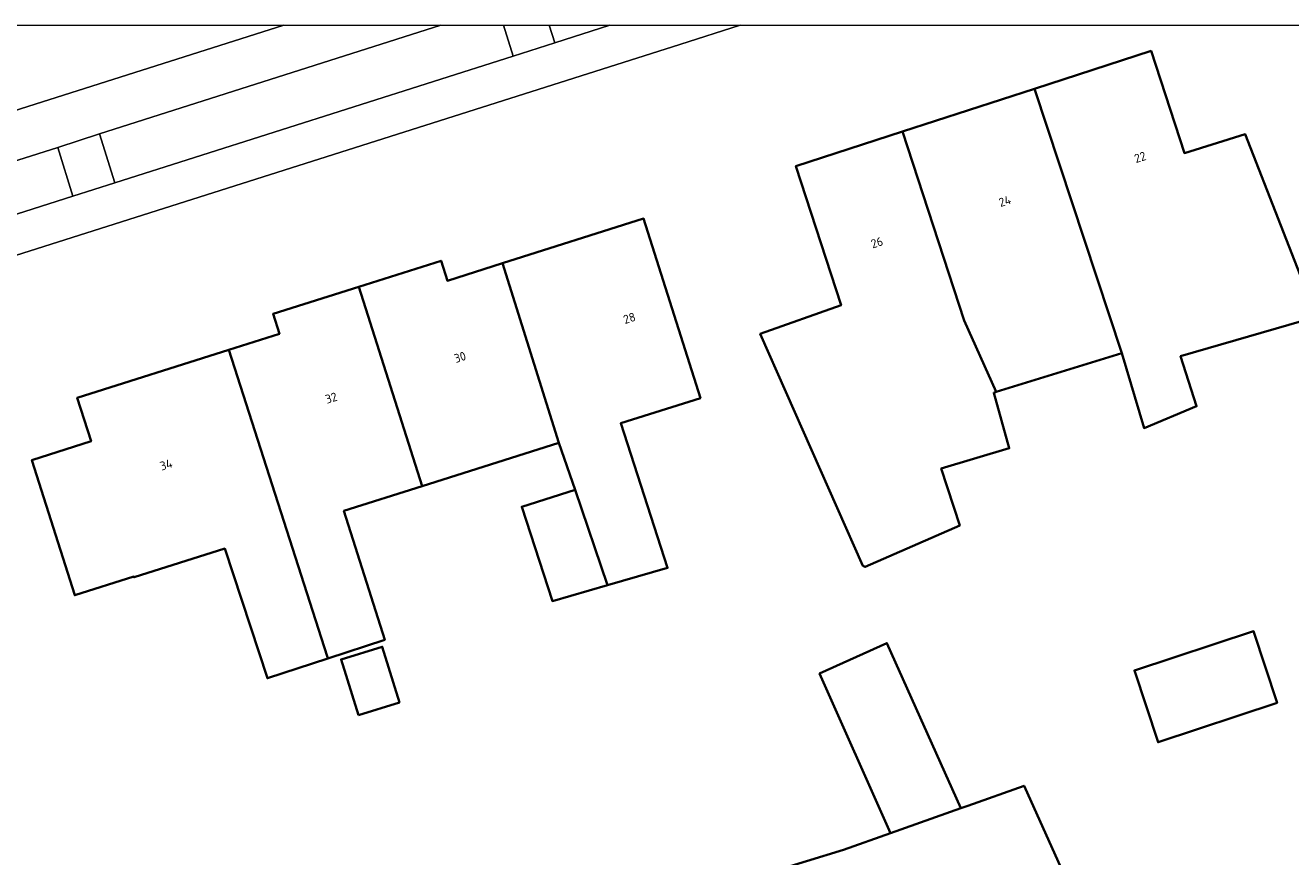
# Model space of a CAD drawing. Header units: metres. Extents: x 154991 to 155595, y 461305 to 461800.
# Tile 35 of 88: x 155087 to 155139, y 461763 to 461797. Entities that reach past the tile are written whole.
import ezdxf
from ezdxf.enums import TextEntityAlignment as Align

# ---------------------------------------------------------------- set-up
doc = ezdxf.new("R2010")
doc.units = ezdxf.units.M
for name, color, linetype, lineweight in [('B-WE-GR-GROENVOORZIENING-GV', 80, 'Continuous', 18), ('B-WE-OG-BEBOUWING-GV', 7, 'Continuous', 35), ('B-WE-OG-BEBOUWING-T18', 10, 'Continuous', 18), ('B-WE-OG-TERREIN_ERF-GV', 7, 'Continuous', 18), ('B-WE-VH-VERHARDING_ASFALT-GV', 252, 'Continuous', 18), ('B-WE-VH-VERHARDING_BETONSTRAATSTEEN-GV', 7, 'Continuous', 18), ('B-WE-VH-VERHARDING_TEGEL-GV', 252, 'Continuous', 18)]:
    doc.layers.add(name, color=color, linetype=linetype, lineweight=lineweight)
doc.layers.add('X-XX-AL-HULPLIJN-G', color=210, linetype='Continuous', lineweight=18, plot=False)
doc.styles.add('NLCS-ISO-M200-T18', font='NLCS-ISO.ttf', dxfattribs={"height": 0.36})

msp = doc.modelspace()

# ---------------------------------------------------------------- linework, layer by layer
at = {"layer": 'B-WE-GR-GROENVOORZIENING-GV', "flags": 128}
msp.add_lwpolyline([(155106.964, 461797.142), (155107.367, 461795.873), (155109.066, 461796.427), (155108.841, 461797.142)], dxfattribs=at)
msp.add_lwpolyline([(155090.437, 461792.696), (155088.725, 461792.142), (155089.333, 461790.148), (155091.054, 461790.69)], close=True, dxfattribs=at)
at = {"layer": 'B-WE-OG-BEBOUWING-GV', "flags": 128}
for points in [[(155128.701, 461794.542), (155132.272, 461783.708), (155133.185, 461780.642), (155135.333, 461781.537), (155134.677, 461783.588), (155140.239, 461785.195), (155137.321, 461792.682), (155134.83, 461791.906), (155133.472, 461796.09)], [(155127.124, 461782.124), (155132.272, 461783.708), (155128.701, 461794.542), (155123.297, 461792.789), (155125.817, 461785.051)], [(155123.297, 461792.789), (155118.931, 461791.373), (155120.78, 461785.672), (155117.476, 461784.502), (155121.675, 461775.002), (155121.77, 461774.957), (155125.635, 461776.659), (155124.879, 461778.984), (155127.663, 461779.821), (155127.033, 461782.095), (155127.124, 461782.124), (155125.817, 461785.051)], [(155106.923, 461787.394), (155109.236, 461780.04), (155109.901, 461778.109), (155111.22, 461774.211), (155113.682, 461774.92), (155111.763, 461780.84), (155115.024, 461781.872), (155112.697, 461789.222)], [(155106.923, 461787.394), (155104.673, 461786.682), (155104.413, 461787.5), (155101.04, 461786.432), (155103.641, 461778.269), (155109.236, 461780.04)], [(155101.04, 461786.432), (155097.533, 461785.322), (155097.791, 461784.509), (155095.718, 461783.853), (155099.752, 461771.302), (155099.782, 461771.214), (155102.104, 461771.977), (155100.433, 461777.253), (155103.641, 461778.269)], [(155099.782, 461771.214), (155099.752, 461771.302), (155095.718, 461783.853), (155089.519, 461781.89), (155090.085, 461780.103), (155087.663, 461779.336), (155089.416, 461773.797), (155091.838, 461774.564), (155091.847, 461774.535), (155095.554, 461775.709), (155097.3, 461770.398)], [(155111.22, 461774.211), (155109.901, 461778.109), (155107.712, 461777.421), (155108.967, 461773.562)], [(155138.633, 461769.385), (155137.664, 461772.326), (155132.788, 461770.719), (155133.757, 461767.778)], [(155101.027, 461768.891), (155102.708, 461769.406), (155102.002, 461771.692), (155100.319, 461771.17)], [(155125.689, 461765.079), (155122.659, 461771.838), (155119.903, 461770.591), (155122.805, 461764.054)], [(155125.689, 461765.079), (155122.805, 461764.054), (155120.88, 461763.371), (155117.847, 461762.437), (155115.499, 461761.659), (155108.562, 461759.401), (155123.551, 461726.924), (155134.914, 461732.248), (155128.134, 461746.997), (155130.423, 461748.151), (155129.096, 461750.983), (155127.108, 461750.123), (155125.264, 461754.03), (155129.955, 461756.235), (155132.194, 461757.288), (155128.268, 461765.995), (155125.97, 461765.179)]]:
    msp.add_lwpolyline(points, close=True, dxfattribs=at)
at = {"layer": 'B-WE-OG-TERREIN_ERF-GV', "flags": 128}
msp.add_lwpolyline([(155116.657, 461797.142), (155114.187, 461796.357), (155053.428, 461777.055), (155046.25, 461774.751)], dxfattribs=at)
for points in [[(155127.124, 461782.124), (155127.033, 461782.095), (155127.663, 461779.821), (155124.879, 461778.984), (155125.635, 461776.659), (155121.77, 461774.957), (155121.675, 461775.002), (155117.476, 461784.502), (155120.78, 461785.672), (155118.931, 461791.373), (155123.297, 461792.789), (155128.701, 461794.542), (155133.472, 461796.09), (155134.83, 461791.906), (155137.321, 461792.682), (155140.239, 461785.195), (155134.677, 461783.588), (155135.333, 461781.537), (155133.185, 461780.642), (155132.272, 461783.708)], [(155101.04, 461786.432), (155104.413, 461787.5), (155104.673, 461786.682), (155106.923, 461787.394), (155112.697, 461789.222), (155115.024, 461781.872), (155111.763, 461780.84), (155113.682, 461774.92), (155111.22, 461774.211), (155108.967, 461773.562), (155107.712, 461777.421), (155109.901, 461778.109), (155109.236, 461780.04), (155103.641, 461778.269), (155100.433, 461777.253), (155102.104, 461771.977), (155099.782, 461771.214), (155097.3, 461770.398), (155095.554, 461775.709), (155091.847, 461774.535), (155091.838, 461774.564), (155089.416, 461773.797), (155087.663, 461779.336), (155090.085, 461780.103), (155089.519, 461781.89), (155095.718, 461783.853), (155097.791, 461784.509), (155097.533, 461785.322)], [(155138.633, 461769.385), (155133.757, 461767.778), (155132.788, 461770.719), (155137.664, 461772.326)], [(155101.027, 461768.891), (155100.319, 461771.17), (155102.002, 461771.692), (155102.708, 461769.406)], [(155122.805, 461764.054), (155119.903, 461770.591), (155122.659, 461771.838), (155125.689, 461765.079), (155125.97, 461765.179), (155128.268, 461765.995), (155132.194, 461757.288), (155129.955, 461756.235), (155125.264, 461754.03), (155127.108, 461750.123), (155129.096, 461750.983), (155130.423, 461748.151), (155128.134, 461746.997), (155134.914, 461732.248), (155123.551, 461726.924), (155108.562, 461759.401), (155115.499, 461761.659), (155117.847, 461762.437), (155120.88, 461763.371)]]:
    msp.add_lwpolyline(points, close=True, dxfattribs=at)
at = {"layer": 'B-WE-VH-VERHARDING_ASFALT-GV', "flags": 128}
for points in [[(155082.638, 461797.142), (155044.732, 461785.079), (155046.182, 461780.678), (155097.973, 461797.142)], [(155097.973, 461797.142), (155046.182, 461780.678), (155046.793, 461778.826), (155046.886, 461778.856), (155048.592, 461779.398), (155061.591, 461783.525), (155070.337, 461786.31), (155075.884, 461788.067), (155077.557, 461788.598), (155088.725, 461792.142), (155090.437, 461792.696), (155104.4, 461797.142)]]:
    msp.add_lwpolyline(points, dxfattribs=at)
at = {"layer": 'B-WE-VH-VERHARDING_BETONSTRAATSTEEN-GV', "flags": 128}
for points in [[(155104.4, 461797.142), (155090.437, 461792.696), (155091.054, 461790.69), (155107.367, 461795.873), (155106.964, 461797.142)], [(155108.841, 461797.142), (155109.066, 461796.427), (155111.324, 461797.142)]]:
    msp.add_lwpolyline(points, dxfattribs=at)
msp.add_lwpolyline([(155078.215, 461786.598), (155089.333, 461790.148), (155088.725, 461792.142), (155077.557, 461788.598)], close=True, dxfattribs=at)
at = {"layer": 'B-WE-VH-VERHARDING_TEGEL-GV', "flags": 128}
for points in [[(155111.324, 461797.142), (155109.066, 461796.427), (155107.367, 461795.873), (155091.054, 461790.69), (155089.333, 461790.148), (155078.215, 461786.598), (155076.519, 461786.081), (155070.972, 461784.312), (155062.225, 461781.531), (155049.213, 461777.388), (155047.501, 461776.86), (155046.886, 461778.856), (155046.793, 461778.826), (155044.972, 461778.23)], [(155046.25, 461774.751), (155053.428, 461777.055), (155114.187, 461796.357), (155116.657, 461797.142)]]:
    msp.add_lwpolyline(points, dxfattribs=at)
at = {"layer": 'X-XX-AL-HULPLIJN-G'}
msp.add_lwpolyline([(155584.678, 461304.911), (155002.41, 461304.911), (155002.41, 461797.142), (155584.678, 461797.142)], close=True, dxfattribs=at)

# ---------------------------------------------------------------- texts
at = {"layer": 'B-WE-OG-BEBOUWING-T18', "style": 'NLCS-ISO-M200-T18'}
for s, rotation, p in [('22', 18, (155133.021, 461791.738)), ('24', 18, (155127.484, 461789.942)), ('26', 18, (155122.248, 461788.244)), ('28', 17.6, (155112.118, 461785.148)), ('30', 17.6, (155105.185, 461783.549)), ('32', 17.6, (155099.914, 461781.88)), ('34', 17.6, (155093.159, 461779.146))]:
    msp.add_text(s, height=0.36, rotation=rotation, dxfattribs=at).set_placement(p, align=Align.MIDDLE)

doc.saveas('drawing.dxf')
